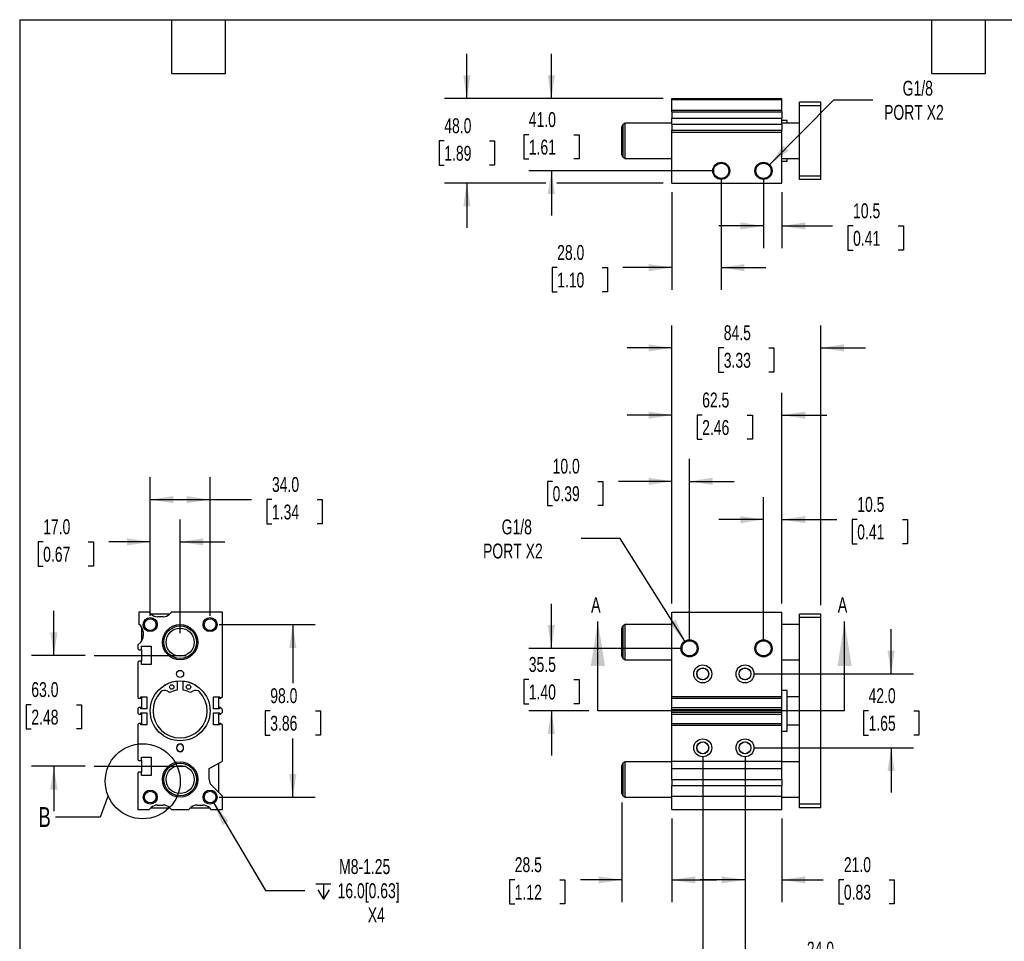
# Model space of a CAD drawing. Header units: millimetres. Extents: x 25 to 1092, y 25 to 838.
# Tile 2 of 5: x 25 to 585, y 315 to 838. Entities that reach past the tile are written whole.
import ezdxf

# ---------------------------------------------------------------- set-up
doc = ezdxf.new("R2010")
doc.units = ezdxf.units.MM
doc.header["$LTSCALE"] = 4
doc.linetypes.add('SLD-Center', pattern=[19.05, 15.24, -1.27, 1.27, -1.27])
doc.linetypes.add('SLD-Solid', pattern=[0])
doc.layers.add('CENTER', color=40, linetype='SLD-Center')
doc.layers.add('DIMENSIONS', color=140, linetype='SLD-Solid', lineweight=25)
doc.layers.add('TEXT', color=140, linetype='SLD-Solid', lineweight=25)
doc.styles.add('SLDTEXTSTYLE0', font='TXT', dxfattribs={"width": 0.7})
doc.dimstyles.new('SLDDIMSTYLE0', dxfattribs={"dimtxt": 8.632031, "dimasz": 13.208, "dimexe": 0, "dimexo": 0.0625, "dimgap": 2.158008, "dimtad": 0, "dimtih": 1, "dimtoh": 1, "dimrnd": 1e-09, "dimzin": 12, "dimdsep": 46, "dimtxsty": 'SLDTEXTSTYLE0', "dimsah": 1, "dimcen": 0.09, "dimadec": 0, "dimazin": 3, "dimtfac": 1, "dimtmove": 0, "dimatfit": 0, "dimfxl": 0, "dimfrac": 2, "dimtolj": 1, "dimtzin": 12, "dimarcsym": 0})
doc.dimstyles.new('SLDDIMSTYLE1', dxfattribs={"dimtxt": 8.632031, "dimasz": 13.208, "dimexe": 0, "dimexo": 0.0625, "dimgap": 2.158008, "dimtad": 0, "dimtih": 1, "dimtoh": 1, "dimrnd": 1e-09, "dimzin": 12, "dimdsep": 46, "dimtxsty": 'SLDTEXTSTYLE0', "dimsah": 1, "dimcen": 0, "dimadec": 0, "dimazin": 3, "dimtfac": 1, "dimtofl": 0, "dimtmove": 0, "dimatfit": 3, "dimfxl": 0, "dimfrac": 2, "dimtolj": 1, "dimtzin": 12, "dimarcsym": 0})
doc.dimstyles.new('SLDDIMSTYLE2', dxfattribs={"dimtxt": 8.632031, "dimasz": 13.208, "dimexe": 0, "dimexo": 0.0625, "dimgap": 2.158008, "dimtad": 0, "dimtih": 1, "dimtoh": 1, "dimrnd": 1e-09, "dimzin": 4, "dimdsep": 46, "dimtxsty": 'SLDTEXTSTYLE0', "dimsah": 1, "dimcen": 0.09, "dimadec": 0, "dimazin": 1, "dimtfac": 1, "dimtmove": 0, "dimatfit": 0, "dimfxl": 0, "dimfrac": 2, "dimtolj": 1, "dimtzin": 12, "dimarcsym": 0})
doc.dimstyles.new('SLDDIMSTYLE3', dxfattribs={"dimtxt": 8.632031, "dimasz": 13.208, "dimexe": 0, "dimexo": 0.0625, "dimgap": 2.158008, "dimtad": 0, "dimtih": 1, "dimtoh": 1, "dimrnd": 1e-09, "dimzin": 4, "dimdsep": 46, "dimtxsty": 'SLDTEXTSTYLE0', "dimsah": 1, "dimcen": 0.09, "dimadec": 0, "dimazin": 1, "dimtfac": 1, "dimtofl": 0, "dimtmove": 0, "dimatfit": 3, "dimfxl": 0, "dimfrac": 2, "dimtolj": 1, "dimtzin": 12, "dimarcsym": 0})
doc.dimstyles.new('SLDDIMSTYLE5', dxfattribs={"dimtxt": 0.18, "dimasz": 13.208, "dimexe": 0, "dimexo": 0.0625, "dimgap": 0, "dimtad": 0, "dimtih": 1, "dimtoh": 1, "dimdec": 0, "dimrnd": 1e-09, "dimzin": 0, "dimdsep": 46, "dimtxsty": 'Standard', "dimblk1": 'NONE', "dimblk2": 'NONE', "dimsah": 1, "dimcen": 0.09, "dimadec": 0, "dimazin": 0, "dimtfac": 13.208, "dimtdec": 0, "dimtofl": 0, "dimtmove": 0, "dimatfit": 3, "dimldrblk": 'NONE', "dimfxl": 0, "dimfrac": 2, "dimtolj": 1, "dimtzin": 0, "dimarcsym": 0})

# ---------------------------------------------------------------- blocks, each defined once
blk = doc.blocks.new('_D')
at = {"layer": 'DIMENSIONS'}
for p, q in [((327.41, 481.03), (327.41, 506.43)), ((400.83, 481.03), (314.71, 481.03)), ((314.58, 463.28), (311.69, 463.28)), ((311.69, 463.28), (311.69, 449.56)), ((340.24, 463.28), (343.13, 463.28)), ((343.13, 463.28), (343.13, 449.56)), ((311.69, 449.56), (314.58, 449.56)), ((343.13, 449.56), (340.24, 449.56)), ((348.77, 445.53), (314.71, 445.53)), ((327.41, 445.53), (327.41, 420.13))]:
    blk.add_line(p, q, dxfattribs=at)
for points in [[(327.41, 481.03), (329.44, 494.24), (325.38, 494.24)], [(327.41, 445.53), (325.38, 432.32), (329.44, 432.32)]]:
    blk.add_solid(points, dxfattribs=at)
at = {"layer": 'DIMENSIONS', "char_height": 8.467, "attachment_point": 1, "style": 'SLDTEXTSTYLE0'}
for s, insert in [('35.5', (314.58, 476.13)), ('1.40', (314.58, 460.48))]:
    blk.add_mtext(s, dxfattribs=dict(at, insert=insert))
blk = doc.blocks.new('_D_1')
at = {"layer": 'DIMENSIONS'}
for p, q in [((366.57, 543.36), (344.34, 543.36)), ((403.31, 485.14), (366.57, 543.36))]:
    blk.add_line(p, q, dxfattribs=at)
blk.add_solid([(403.31, 485.14), (397.98, 497.4), (394.55, 495.23)], dxfattribs=at)
at = {"layer": 'DIMENSIONS', "char_height": 8.467, "attachment_point": 1, "style": 'SLDTEXTSTYLE0'}
for s, insert in [('G1/8', (299.18, 554.27)), ('PORT X2', (288.6, 540.56))]:
    blk.add_mtext(s, dxfattribs=dict(at, insert=insert))
blk = doc.blocks.new('_D_2')
at = {"layer": 'DIMENSIONS'}
for p, q in [((395.91, 506.61), (395.91, 588.63)), ((405.91, 486.11), (405.91, 588.63)), ((328.12, 575.93), (325.22, 575.93)), ((325.22, 575.93), (325.22, 562.22)), ((353.77, 575.93), (356.67, 575.93)), ((356.67, 575.93), (356.67, 562.22)), ((395.91, 575.93), (365.47, 575.93)), ((405.91, 575.93), (431.31, 575.93)), ((325.22, 562.22), (328.12, 562.22)), ((356.67, 562.22), (353.77, 562.22))]:
    blk.add_line(p, q, dxfattribs=at)
for points in [[(395.91, 575.93), (382.7, 577.97), (382.7, 573.9)], [(405.91, 575.93), (419.12, 573.9), (419.12, 577.97)]]:
    blk.add_solid(points, dxfattribs=at)
at = {"layer": 'DIMENSIONS', "char_height": 8.467, "attachment_point": 1, "style": 'SLDTEXTSTYLE0'}
for s, insert in [('10.0', (328.12, 588.78)), ('0.39', (328.12, 573.13))]:
    blk.add_mtext(s, dxfattribs=dict(at, insert=insert))
blk = doc.blocks.new('_D_3')
at = {"layer": 'DIMENSIONS'}
for p, q in [((447.91, 486.11), (447.91, 566.91)), ((458.41, 506.61), (458.41, 566.91)), ((447.91, 554.21), (422.51, 554.21)), ((458.41, 554.21), (489.49, 554.21)), ((501.18, 554.21), (498.28, 554.21)), ((498.28, 554.21), (498.28, 540.49)), ((526.83, 554.21), (529.73, 554.21)), ((529.73, 554.21), (529.73, 540.49)), ((498.28, 540.49), (501.18, 540.49)), ((529.73, 540.49), (526.83, 540.49))]:
    blk.add_line(p, q, dxfattribs=at)
for points in [[(447.91, 554.21), (434.7, 556.25), (434.7, 552.18)], [(458.41, 554.21), (471.62, 552.18), (471.62, 556.25)]]:
    blk.add_solid(points, dxfattribs=at)
at = {"layer": 'DIMENSIONS', "char_height": 8.467, "attachment_point": 1, "style": 'SLDTEXTSTYLE0'}
for s, insert in [('10.5', (501.18, 567.06)), ('0.41', (501.18, 551.41))]:
    blk.add_mtext(s, dxfattribs=dict(at, insert=insert))
blk = doc.blocks.new('_D_4')
at = {"layer": 'DIMENSIONS'}
for p, q in [((395.91, 506.61), (395.91, 626.23)), ((458.41, 506.61), (458.41, 626.23)), ((395.91, 613.53), (370.51, 613.53)), ((413.07, 613.53), (410.17, 613.53)), ((410.17, 613.53), (410.17, 599.81)), ((438.72, 613.53), (441.62, 613.53)), ((441.62, 613.53), (441.62, 599.81)), ((458.41, 613.53), (483.81, 613.53)), ((410.17, 599.81), (413.07, 599.81)), ((441.62, 599.81), (438.72, 599.81))]:
    blk.add_line(p, q, dxfattribs=at)
for points in [[(395.91, 613.53), (382.7, 615.56), (382.7, 611.5)], [(458.41, 613.53), (471.62, 611.5), (471.62, 615.56)]]:
    blk.add_solid(points, dxfattribs=at)
at = {"layer": 'DIMENSIONS', "char_height": 8.467, "attachment_point": 1, "style": 'SLDTEXTSTYLE0'}
for s, insert in [('62.5', (413.07, 626.38)), ('2.46', (413.07, 610.73))]:
    blk.add_mtext(s, dxfattribs=dict(at, insert=insert))
blk = doc.blocks.new('_D_5')
at = {"layer": 'DIMENSIONS'}
for p, q in [((395.91, 506.61), (395.91, 664.45)), ((480.41, 505.61), (480.41, 664.45)), ((395.91, 651.75), (370.51, 651.75)), ((425.33, 651.75), (422.44, 651.75)), ((422.44, 651.75), (422.44, 638.03)), ((450.99, 651.75), (453.88, 651.75)), ((453.88, 651.75), (453.88, 638.03)), ((480.41, 651.75), (505.81, 651.75)), ((422.44, 638.03), (425.33, 638.03)), ((453.88, 638.03), (450.99, 638.03))]:
    blk.add_line(p, q, dxfattribs=at)
for points in [[(395.91, 651.75), (382.7, 653.78), (382.7, 649.72)], [(480.41, 651.75), (493.62, 649.72), (493.62, 653.78)]]:
    blk.add_solid(points, dxfattribs=at)
at = {"layer": 'DIMENSIONS', "char_height": 8.467, "attachment_point": 1, "style": 'SLDTEXTSTYLE0'}
for s, insert in [('84.5', (425.33, 664.59)), ('3.33', (425.33, 648.94))]:
    blk.add_mtext(s, dxfattribs=dict(at, insert=insert))
blk = doc.blocks.new('_D_6')
at = {"layer": 'DIMENSIONS'}
for p, q in [((520.41, 466.53), (520.41, 491.93)), ((442.49, 466.53), (533.11, 466.53)), ((507.58, 445.53), (504.69, 445.53)), ((504.69, 445.53), (504.69, 431.81)), ((533.24, 445.53), (536.13, 445.53)), ((536.13, 445.53), (536.13, 431.81)), ((504.69, 431.81), (507.58, 431.81)), ((536.13, 431.81), (533.24, 431.81)), ((442.49, 424.53), (533.11, 424.53)), ((520.41, 424.53), (520.41, 399.13))]:
    blk.add_line(p, q, dxfattribs=at)
for points in [[(520.41, 466.53), (522.44, 479.74), (518.38, 479.74)], [(520.41, 424.53), (518.38, 411.32), (522.44, 411.32)]]:
    blk.add_solid(points, dxfattribs=at)
at = {"layer": 'DIMENSIONS', "char_height": 8.467, "attachment_point": 1, "style": 'SLDTEXTSTYLE0'}
for s, insert in [('42.0', (507.58, 458.38)), ('1.65', (507.58, 442.73))]:
    blk.add_mtext(s, dxfattribs=dict(at, insert=insert))
blk = doc.blocks.new('_D_7')
at = {"layer": 'DIMENSIONS'}
for p, q in [((367.41, 393.47), (367.41, 336.83)), ((395.91, 384.45), (395.91, 336.83)), ((306.6, 349.53), (303.7, 349.53)), ((303.7, 349.53), (303.7, 335.81)), ((332.25, 349.53), (335.14, 349.53)), ((335.14, 349.53), (335.14, 335.81)), ((367.41, 349.53), (343.94, 349.53)), ((395.91, 349.53), (421.31, 349.53)), ((303.7, 335.81), (306.6, 335.81)), ((335.14, 335.81), (332.25, 335.81))]:
    blk.add_line(p, q, dxfattribs=at)
for points in [[(367.41, 349.53), (354.2, 351.56), (354.2, 347.5)], [(395.91, 349.53), (409.12, 347.5), (409.12, 351.56)]]:
    blk.add_solid(points, dxfattribs=at)
at = {"layer": 'DIMENSIONS', "char_height": 8.467, "attachment_point": 1, "style": 'SLDTEXTSTYLE0'}
for s, insert in [('28.5', (306.6, 362.38)), ('1.12', (306.6, 346.73))]:
    blk.add_mtext(s, dxfattribs=dict(at, insert=insert))
blk = doc.blocks.new('_D_8')
at = {"layer": 'DIMENSIONS'}
for p, q in [((413.41, 419.45), (413.41, 288.83)), ((437.41, 419.45), (437.41, 288.83)), ((413.41, 301.53), (388.01, 301.53)), ((437.41, 301.53), (460.88, 301.53)), ((472.57, 301.53), (469.68, 301.53)), ((469.68, 301.53), (469.68, 287.81)), ((498.23, 301.53), (501.12, 301.53)), ((501.12, 301.53), (501.12, 287.81)), ((469.68, 287.81), (472.57, 287.81)), ((501.12, 287.81), (498.23, 287.81))]:
    blk.add_line(p, q, dxfattribs=at)
for points in [[(413.41, 301.53), (400.2, 303.56), (400.2, 299.5)], [(437.41, 301.53), (450.62, 299.5), (450.62, 303.56)]]:
    blk.add_solid(points, dxfattribs=at)
at = {"layer": 'DIMENSIONS', "char_height": 8.467, "attachment_point": 1, "style": 'SLDTEXTSTYLE0'}
for s, insert in [('24.0', (472.57, 314.38)), ('0.94', (472.57, 298.73))]:
    blk.add_mtext(s, dxfattribs=dict(at, insert=insert))
blk = doc.blocks.new('_D_9')
at = {"layer": 'DIMENSIONS'}
for p, q in [((437.41, 419.45), (437.41, 336.83)), ((458.41, 384.45), (458.41, 336.83)), ((437.41, 349.53), (412.01, 349.53)), ((458.41, 349.53), (481.88, 349.53)), ((493.57, 349.53), (490.68, 349.53)), ((490.68, 349.53), (490.68, 335.81)), ((519.23, 349.53), (522.12, 349.53)), ((522.12, 349.53), (522.12, 335.81)), ((490.68, 335.81), (493.57, 335.81)), ((522.12, 335.81), (519.23, 335.81))]:
    blk.add_line(p, q, dxfattribs=at)
for points in [[(437.41, 349.53), (424.2, 351.56), (424.2, 347.5)], [(458.41, 349.53), (471.62, 347.5), (471.62, 351.56)]]:
    blk.add_solid(points, dxfattribs=at)
at = {"layer": 'DIMENSIONS', "char_height": 8.467, "attachment_point": 1, "style": 'SLDTEXTSTYLE0'}
for s, insert in [('21.0', (493.57, 362.38)), ('0.83', (493.57, 346.73))]:
    blk.add_mtext(s, dxfattribs=dict(at, insert=insert))
blk = doc.blocks.new('_D_19')
at = {"layer": 'DIMENSIONS'}
for p, q in [((423.91, 747.27), (423.91, 684.64)), ((395.91, 740.27), (395.91, 684.64)), ((330.7, 697.34), (327.8, 697.34)), ((327.8, 697.34), (327.8, 683.62)), ((356.35, 697.34), (359.25, 697.34)), ((359.25, 697.34), (359.25, 683.62)), ((395.91, 697.34), (368.05, 697.34)), ((423.91, 697.34), (449.31, 697.34)), ((327.8, 683.62), (330.7, 683.62)), ((359.25, 683.62), (356.35, 683.62))]:
    blk.add_line(p, q, dxfattribs=at)
for points in [[(395.91, 697.34), (382.7, 699.37), (382.7, 695.3)], [(423.91, 697.34), (437.12, 695.3), (437.12, 699.37)]]:
    blk.add_solid(points, dxfattribs=at)
at = {"layer": 'DIMENSIONS', "char_height": 8.467, "attachment_point": 1, "style": 'SLDTEXTSTYLE0'}
for s, insert in [('28.0', (330.7, 710.18)), ('1.10', (330.7, 694.53))]:
    blk.add_mtext(s, dxfattribs=dict(at, insert=insert))
blk = doc.blocks.new('_D_20')
at = {"layer": 'DIMENSIONS'}
for p, q in [((447.91, 747.27), (447.91, 708.31)), ((458.41, 740.27), (458.41, 708.31)), ((447.91, 721.01), (422.51, 721.01)), ((458.41, 721.01), (487.1, 721.01)), ((498.8, 721.01), (495.9, 721.01)), ((495.9, 721.01), (495.9, 707.3)), ((524.45, 721.01), (527.35, 721.01)), ((527.35, 721.01), (527.35, 707.3)), ((495.9, 707.3), (498.8, 707.3)), ((527.35, 707.3), (524.45, 707.3))]:
    blk.add_line(p, q, dxfattribs=at)
for points in [[(447.91, 721.01), (434.7, 723.05), (434.7, 718.98)], [(458.41, 721.01), (471.62, 718.98), (471.62, 723.05)]]:
    blk.add_solid(points, dxfattribs=at)
at = {"layer": 'DIMENSIONS', "char_height": 8.467, "attachment_point": 1, "style": 'SLDTEXTSTYLE0'}
for s, insert in [('10.5', (498.8, 733.86)), ('0.41', (498.8, 718.21))]:
    blk.add_mtext(s, dxfattribs=dict(at, insert=insert))
blk = doc.blocks.new('_D_21')
at = {"layer": 'DIMENSIONS'}
for p, q in [((327.41, 793.35), (327.41, 818.75)), ((390.83, 793.35), (314.71, 793.35)), ((314.58, 772.85), (311.69, 772.85)), ((311.69, 772.85), (311.69, 759.13)), ((340.24, 772.85), (343.13, 772.85)), ((343.13, 772.85), (343.13, 759.13)), ((311.69, 759.13), (314.58, 759.13)), ((343.13, 759.13), (340.24, 759.13)), ((418.83, 752.35), (314.71, 752.35)), ((327.41, 752.35), (327.41, 726.95))]:
    blk.add_line(p, q, dxfattribs=at)
for points in [[(327.41, 793.35), (329.44, 806.56), (325.38, 806.56)], [(327.41, 752.35), (325.38, 739.14), (329.44, 739.14)]]:
    blk.add_solid(points, dxfattribs=at)
at = {"layer": 'DIMENSIONS', "char_height": 8.467, "attachment_point": 1, "style": 'SLDTEXTSTYLE0'}
for s, insert in [('41.0', (314.58, 785.69)), ('1.61', (314.58, 770.04))]:
    blk.add_mtext(s, dxfattribs=dict(at, insert=insert))
blk = doc.blocks.new('_D_22')
at = {"layer": 'DIMENSIONS'}
for p, q in [((279.41, 793.35), (279.41, 818.75)), ((390.83, 793.35), (266.71, 793.35)), ((266.58, 769.35), (263.69, 769.35)), ((263.69, 769.35), (263.69, 755.63)), ((292.24, 769.35), (295.13, 769.35)), ((295.13, 769.35), (295.13, 755.63)), ((263.69, 755.63), (266.58, 755.63)), ((295.13, 755.63), (292.24, 755.63)), ((324.36, 745.35), (266.71, 745.35)), ((279.41, 745.35), (279.41, 719.95)), ((390.83, 745.35), (330.46, 745.35))]:
    blk.add_line(p, q, dxfattribs=at)
for points in [[(279.41, 793.35), (281.44, 806.56), (277.38, 806.56)], [(279.41, 745.35), (277.38, 732.14), (281.44, 732.14)]]:
    blk.add_solid(points, dxfattribs=at)
at = {"layer": 'DIMENSIONS', "char_height": 8.467, "attachment_point": 1, "style": 'SLDTEXTSTYLE0'}
for s, insert in [('48.0', (266.58, 782.19)), ('1.89', (266.58, 766.54))]:
    blk.add_mtext(s, dxfattribs=dict(at, insert=insert))
blk = doc.blocks.new('_D_23')
at = {"layer": 'DIMENSIONS'}
for p, q in [((451.34, 755.8), (487.82, 792.59)), ((487.82, 792.59), (510.05, 792.59))]:
    blk.add_line(p, q, dxfattribs=at)
blk.add_solid([(451.34, 755.8), (462.08, 763.75), (459.19, 766.61)], dxfattribs=at)
at = {"layer": 'DIMENSIONS', "char_height": 8.467, "attachment_point": 1, "style": 'SLDTEXTSTYLE0'}
for s, insert in [('G1/8', (526.97, 803.51)), ('PORT X2', (516.4, 789.79))]:
    blk.add_mtext(s, dxfattribs=dict(at, insert=insert))
blk = doc.blocks.new('_D_24')
at = {"layer": 'DIMENSIONS'}
for p, q in [((44.82, 477.03), (44.82, 502.43)), ((62.56, 477.03), (32.12, 477.03)), ((32, 449.01), (29.1, 449.01)), ((29.1, 449.01), (29.1, 435.29)), ((57.65, 449.01), (60.55, 449.01)), ((60.55, 449.01), (60.55, 435.29)), ((29.1, 435.29), (32, 435.29)), ((60.55, 435.29), (57.65, 435.29)), ((62.56, 414.03), (32.12, 414.03)), ((44.82, 414.03), (44.82, 388.63))]:
    blk.add_line(p, q, dxfattribs=at)
for points in [[(44.82, 477.03), (46.85, 490.24), (42.79, 490.24)], [(44.82, 414.03), (42.79, 400.82), (46.85, 400.82)]]:
    blk.add_solid(points, dxfattribs=at)
at = {"layer": 'DIMENSIONS', "char_height": 8.467, "attachment_point": 1, "style": 'SLDTEXTSTYLE0'}
for s, insert in [('63.0', (32, 461.86)), ('2.48', (32, 446.2))]:
    blk.add_mtext(s, dxfattribs=dict(at, insert=insert))
blk = doc.blocks.new('_D_25')
at = {"layer": 'DIMENSIONS'}
for p, q in [((99.54, 499.61), (99.54, 554.23)), ((116.54, 489.61), (116.54, 554.23)), ((38.73, 541.53), (35.83, 541.53)), ((35.83, 541.53), (35.83, 527.81)), ((64.38, 541.53), (67.28, 541.53)), ((67.28, 541.53), (67.28, 527.81)), ((99.54, 541.53), (76.07, 541.53)), ((116.54, 541.53), (141.94, 541.53)), ((35.83, 527.81), (38.73, 527.81)), ((67.28, 527.81), (64.38, 527.81))]:
    blk.add_line(p, q, dxfattribs=at)
for points in [[(99.54, 541.53), (86.33, 543.56), (86.33, 539.5)], [(116.54, 541.53), (129.75, 539.5), (129.75, 543.56)]]:
    blk.add_solid(points, dxfattribs=at)
at = {"layer": 'DIMENSIONS', "char_height": 8.467, "attachment_point": 1, "style": 'SLDTEXTSTYLE0'}
for s, insert in [('17.0', (38.73, 554.38)), ('0.67', (38.73, 538.73))]:
    blk.add_mtext(s, dxfattribs=dict(at, insert=insert))
blk = doc.blocks.new('_D_26')
at = {"layer": 'DIMENSIONS'}
for p, q in [((99.54, 499.61), (99.54, 578.23)), ((133.54, 499.61), (133.54, 578.23)), ((99.54, 565.53), (133.54, 565.53)), ((133.54, 565.53), (157.01, 565.53)), ((168.71, 565.53), (165.81, 565.53)), ((165.81, 565.53), (165.81, 551.81)), ((194.36, 565.53), (197.26, 565.53)), ((197.26, 565.53), (197.26, 551.81)), ((165.81, 551.81), (168.71, 551.81)), ((197.26, 551.81), (194.36, 551.81))]:
    blk.add_line(p, q, dxfattribs=at)
for points in [[(99.54, 565.53), (112.75, 563.5), (112.75, 567.56)], [(133.54, 565.53), (120.33, 567.56), (120.33, 563.5)]]:
    blk.add_solid(points, dxfattribs=at)
at = {"layer": 'DIMENSIONS', "char_height": 8.467, "attachment_point": 1, "style": 'SLDTEXTSTYLE0'}
for s, insert in [('34.0', (168.71, 578.38)), ('1.34', (168.71, 562.73))]:
    blk.add_mtext(s, dxfattribs=dict(at, insert=insert))
blk = doc.blocks.new('_D_27')
at = {"layer": 'DIMENSIONS'}
for p, q in [((138.62, 494.53), (193.24, 494.53)), ((180.54, 494.53), (180.54, 461.18)), ((167.72, 445.53), (164.82, 445.53)), ((164.82, 445.53), (164.82, 431.81)), ((193.37, 445.53), (196.27, 445.53)), ((196.27, 445.53), (196.27, 431.81)), ((164.82, 431.81), (167.72, 431.81)), ((196.27, 431.81), (193.37, 431.81)), ((180.54, 396.53), (180.54, 429.88)), ((138.62, 396.53), (193.24, 396.53))]:
    blk.add_line(p, q, dxfattribs=at)
for points in [[(180.54, 494.53), (178.51, 481.32), (182.57, 481.32)], [(180.54, 396.53), (182.57, 409.74), (178.51, 409.74)]]:
    blk.add_solid(points, dxfattribs=at)
at = {"layer": 'DIMENSIONS', "char_height": 8.467, "attachment_point": 1, "style": 'SLDTEXTSTYLE0'}
for s, insert in [('98.0', (167.72, 458.38)), ('3.86', (167.72, 442.73))]:
    blk.add_mtext(s, dxfattribs=dict(at, insert=insert))
blk = doc.blocks.new('SW_SYMBOL_HOLE_DEPTH')
at = {"layer": 'DIMENSIONS', "color": 0}
for p, q in [((0, 3500), (3200, 3500)), ((400, 2220), (1600, 300)), ((1600, 3500), (1600, 300)), ((2800, 2220), (1600, 300))]:
    blk.add_line(p, q, dxfattribs=at)
blk = doc.blocks.new('_D_28')
at = {"layer": 'DIMENSIONS'}
for p, q in [((135.59, 393.09), (165.05, 343.51)), ((165.05, 343.51), (187.28, 343.51))]:
    blk.add_line(p, q, dxfattribs=at)
blk.add_solid([(135.59, 393.09), (140.59, 380.7), (144.08, 382.78)], dxfattribs=at)
at = {"layer": 'DIMENSIONS', "xscale": 0.002688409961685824, "yscale": 0.002688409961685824, "zscale": 0.002688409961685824}
blk.add_blockref('SW_SYMBOL_HOLE_DEPTH', (193.63, 337.8), dxfattribs=at)
at = {"layer": 'DIMENSIONS', "char_height": 8.467, "attachment_point": 1, "style": 'SLDTEXTSTYLE0'}
for s, insert in [('M8-1.25', (206.84, 361.29)), ('16.0[0.63]', (205.98, 347.57)), ('X4', (223.13, 333.85))]:
    blk.add_mtext(s, dxfattribs=dict(at, insert=insert))
blk = doc.blocks.new('_None')

msp = doc.modelspace()

# ---------------------------------------------------------------- linework, layer by layer
for p, q in [((395.91, 793.348), (458.41, 793.348)), ((395.91, 792.848), (395.91, 793.348)), ((395.91, 786.848), (395.91, 792.848)), ((395.91, 792.848), (458.41, 792.848)), ((458.41, 792.848), (458.41, 793.348)), ((458.41, 786.848), (458.41, 792.848)), ((480.41, 791.348), (468.41, 791.348)), ((468.41, 789.348), (468.41, 791.348)), ((480.41, 789.348), (468.41, 789.348)), ((468.41, 749.348), (468.41, 789.348)), ((480.41, 789.348), (480.41, 791.348)), ((480.41, 749.348), (480.41, 789.348)), ((395.91, 786.848), (458.41, 786.848)), ((395.91, 785.812), (395.91, 786.848)), ((395.91, 785.812), (458.41, 785.812)), ((395.91, 785.812), (395.91, 782.277)), ((458.41, 785.812), (458.41, 786.848)), ((458.41, 785.812), (458.41, 782.277)), ((369.41, 779.348), (368.16, 778.626)), ((368.16, 760.069), (368.16, 778.626)), ((395.91, 779.348), (369.41, 779.348)), ((369.41, 759.348), (369.41, 779.348)), ((395.91, 782.277), (458.41, 782.277)), ((395.91, 778.919), (395.91, 782.277)), ((395.91, 778.919), (458.41, 778.919)), ((395.91, 778.919), (395.91, 775.383)), ((458.41, 778.919), (458.41, 782.277)), ((461.41, 780.848), (458.41, 780.848)), ((468.41, 779.348), (458.41, 779.348)), ((458.41, 778.919), (458.41, 775.383)), ((461.41, 779.348), (461.41, 780.848)), ((367.41, 761.368), (367.41, 777.327)), ((395.91, 775.383), (458.41, 775.383)), ((395.91, 774.348), (395.91, 775.383)), ((395.91, 774.348), (458.41, 774.348)), ((395.91, 745.348), (395.91, 774.348)), ((458.41, 774.348), (458.41, 775.383)), ((458.41, 745.348), (458.41, 774.348)), ((368.16, 760.069), (369.41, 759.348)), ((369.41, 759.348), (395.91, 759.348)), ((458.41, 759.348), (468.41, 759.348)), ((458.41, 757.848), (461.41, 757.848)), ((461.41, 757.848), (461.41, 759.348)), ((395.91, 745.348), (458.41, 745.348)), ((480.41, 749.348), (468.41, 749.348)), ((468.41, 747.348), (468.41, 749.348)), ((480.41, 747.348), (468.41, 747.348)), ((480.41, 747.348), (480.41, 749.348)), ((93.042, 501.532), (93.042, 494.792)), ((99.042, 501.532), (93.042, 501.532)), ((100.077, 500.496), (99.042, 501.532)), ((110.542, 500.532), (100.042, 500.532)), ((106.97, 499.032), (103.613, 499.032)), ((111.542, 501.532), (110.506, 500.496)), ((140.542, 501.532), (111.542, 501.532)), ((140.542, 453.712), (140.542, 501.532)), ((395.91, 453.712), (395.91, 501.532)), ((395.91, 501.532), (458.41, 501.532)), ((458.41, 453.712), (458.41, 501.532)), ((480.41, 500.532), (468.41, 500.532)), ((468.41, 498.532), (468.41, 500.532)), ((480.41, 498.532), (468.41, 498.532)), ((468.41, 392.532), (468.41, 498.532)), ((480.41, 498.532), (480.41, 500.532)), ((480.41, 392.532), (480.41, 498.532)), ((94.542, 493.462), (94.542, 485.102)), ((367.41, 484.532), (367.41, 492.511)), ((369.41, 494.532), (368.16, 493.81)), ((368.16, 484.532), (368.16, 493.81)), ((395.91, 494.532), (369.41, 494.532)), ((369.41, 484.532), (369.41, 494.532)), ((468.41, 494.532), (458.41, 494.532)), ((95.542, 490.462), (95.542, 488.102)), ((94.138, 484.628), (92.542, 483.032)), ((92.542, 483.032), (92.542, 480.782)), ((94.542, 482.282), (100.042, 482.282)), ((94.542, 480.282), (94.542, 482.282)), ((100.042, 482.282), (100.042, 471.782)), ((367.41, 476.552), (367.41, 484.532)), ((368.16, 475.253), (368.16, 484.532)), ((369.41, 474.532), (369.41, 484.532)), ((92.542, 480.782), (93.042, 480.282)), ((93.042, 480.282), (94.542, 480.282)), ((94.542, 480.282), (94.542, 473.782)), ((93.042, 473.782), (92.542, 473.282)), ((92.542, 473.282), (92.542, 453.212)), ((94.542, 473.782), (93.042, 473.782)), ((94.542, 471.782), (94.542, 473.782)), ((100.042, 471.782), (94.542, 471.782)), ((368.16, 475.253), (369.41, 474.532)), ((369.41, 474.532), (395.91, 474.532)), ((458.41, 474.532), (468.41, 474.532)), ((114.792, 462.296), (114.792, 457.292)), ((118.292, 457.292), (118.292, 462.296)), ((92.542, 453.212), (93.042, 452.712)), ((94.192, 453.432), (97.542, 453.432)), ((94.192, 452.712), (94.192, 453.432)), ((94.542, 453.432), (94.542, 446.632)), ((97.542, 453.432), (97.542, 446.632)), ((110.575, 455.946), (109.294, 456.746)), ((123.789, 456.746), (122.508, 455.946)), ((135.542, 453.432), (138.892, 453.432)), ((135.542, 446.632), (135.542, 453.432)), ((138.542, 446.632), (138.542, 453.432)), ((138.892, 453.432), (138.892, 452.712)), ((139.542, 452.712), (140.542, 453.712)), ((395.91, 453.712), (458.41, 453.712)), ((395.91, 452.712), (395.91, 453.712)), ((461.41, 457.032), (458.41, 457.032)), ((458.41, 452.712), (458.41, 453.712)), ((461.41, 434.032), (461.41, 457.032)), ((468.41, 453.532), (461.41, 453.532)), ((93.042, 452.712), (94.192, 452.712)), ((138.892, 452.712), (139.542, 452.712)), ((395.91, 452.712), (458.41, 452.712)), ((395.91, 447.362), (395.91, 452.712)), ((458.41, 447.362), (458.41, 452.712)), ((93.042, 447.362), (92.542, 446.862)), ((92.542, 446.862), (92.542, 444.202)), ((92.542, 444.202), (93.042, 443.702)), ((94.192, 447.362), (93.042, 447.362)), ((93.042, 443.702), (94.192, 443.702)), ((94.192, 446.632), (94.192, 447.362)), ((97.542, 446.632), (94.192, 446.632)), ((94.192, 444.432), (97.542, 444.432)), ((94.192, 443.702), (94.192, 444.432)), ((94.542, 444.432), (94.542, 437.632)), ((97.542, 444.432), (97.542, 437.632)), ((138.892, 446.632), (135.542, 446.632)), ((135.542, 444.432), (138.892, 444.432)), ((135.542, 437.632), (135.542, 444.432)), ((138.542, 437.632), (138.542, 444.432)), ((138.892, 447.362), (138.892, 446.632)), ((139.542, 447.362), (138.892, 447.362)), ((138.892, 444.432), (138.892, 443.702)), ((138.892, 443.702), (139.542, 443.702)), ((140.542, 446.362), (139.542, 447.362)), ((139.542, 443.702), (140.542, 444.702)), ((140.542, 444.702), (140.542, 446.362)), ((395.91, 446.362), (395.91, 447.362)), ((395.91, 447.362), (458.41, 447.362)), ((395.91, 446.362), (458.41, 446.362)), ((395.91, 444.702), (395.91, 446.362)), ((395.91, 444.702), (458.41, 444.702)), ((395.91, 443.702), (395.91, 444.702)), ((395.91, 443.702), (458.41, 443.702)), ((395.91, 438.352), (395.91, 443.702)), ((458.41, 446.362), (458.41, 447.362)), ((458.41, 444.702), (458.41, 446.362)), ((458.41, 443.702), (458.41, 444.702)), ((458.41, 438.352), (458.41, 443.702)), ((93.042, 438.352), (92.542, 437.852)), ((92.542, 437.852), (92.542, 417.782)), ((94.192, 438.352), (93.042, 438.352)), ((94.192, 437.632), (94.192, 438.352)), ((97.542, 437.632), (94.192, 437.632)), ((138.892, 437.632), (135.542, 437.632)), ((138.892, 438.352), (138.892, 437.632)), ((139.542, 438.352), (138.892, 438.352)), ((140.542, 437.352), (139.542, 438.352)), ((140.542, 417.032), (140.542, 437.352)), ((395.91, 438.352), (458.41, 438.352)), ((395.91, 437.352), (395.91, 438.352)), ((395.91, 437.352), (458.41, 437.352)), ((395.91, 417.032), (395.91, 437.352)), ((458.41, 437.352), (458.41, 438.352)), ((458.41, 417.032), (458.41, 437.352)), ((461.41, 437.532), (468.41, 437.532)), ((458.41, 434.032), (461.41, 434.032)), ((114.542, 424.782), (114.542, 424.282)), ((118.542, 424.282), (118.542, 424.782)), ((92.542, 417.782), (93.042, 417.282)), ((93.042, 417.282), (94.542, 417.282)), ((94.542, 419.282), (100.042, 419.282)), ((94.542, 417.282), (94.542, 419.282)), ((94.542, 417.282), (94.542, 410.782)), ((100.042, 419.282), (100.042, 408.782)), ((133.042, 412.701), (140.542, 417.032)), ((138.542, 399.032), (138.542, 415.877)), ((367.41, 406.532), (367.41, 414.511)), ((369.41, 416.532), (368.16, 415.81)), ((368.16, 406.532), (368.16, 415.81)), ((395.91, 416.532), (369.41, 416.532)), ((369.41, 406.532), (369.41, 416.532)), ((395.91, 412.701), (395.91, 417.032)), ((395.91, 417.032), (458.41, 417.032)), ((458.41, 412.701), (458.41, 417.032)), ((468.41, 416.532), (458.41, 416.532)), ((93.042, 410.782), (92.542, 410.282)), ((92.542, 410.282), (92.542, 389.532)), ((94.542, 410.782), (93.042, 410.782)), ((94.542, 408.782), (94.542, 410.782)), ((100.042, 408.782), (94.542, 408.782)), ((133.042, 406.603), (133.042, 412.701)), ((395.91, 412.701), (458.41, 412.701)), ((395.91, 406.603), (395.91, 412.701)), ((458.41, 406.603), (458.41, 412.701)), ((140.542, 397.032), (134.506, 403.067)), ((367.41, 398.552), (367.41, 406.532)), ((368.16, 397.253), (368.16, 406.532)), ((369.41, 396.532), (369.41, 406.532)), ((395.91, 406.603), (458.41, 406.603)), ((395.91, 406.603), (395.91, 403.067)), ((395.91, 403.067), (458.41, 403.067)), ((395.91, 397.032), (395.91, 403.067)), ((458.41, 406.603), (458.41, 403.067)), ((458.41, 397.032), (458.41, 403.067)), ((368.16, 397.253), (369.41, 396.532)), ((103.613, 392.032), (106.97, 392.032)), ((126.113, 392.032), (129.47, 392.032)), ((140.542, 389.532), (140.542, 397.032)), ((369.41, 396.532), (395.91, 396.532)), ((395.91, 389.532), (395.91, 397.032)), ((395.91, 397.032), (458.41, 397.032)), ((458.41, 389.532), (458.41, 397.032)), ((458.41, 396.532), (468.41, 396.532)), ((480.41, 392.532), (468.41, 392.532)), ((468.41, 390.532), (468.41, 392.532)), ((480.41, 390.532), (480.41, 392.532)), ((92.542, 389.532), (99.042, 389.532)), ((99.042, 389.532), (100.077, 390.567)), ((100.042, 390.532), (110.542, 390.532)), ((110.506, 390.567), (111.542, 389.532)), ((111.542, 389.532), (121.542, 389.532)), ((121.542, 389.532), (122.577, 390.567)), ((122.542, 390.532), (133.042, 390.532)), ((133.006, 390.567), (134.042, 389.532)), ((134.042, 389.532), (140.542, 389.532)), ((395.91, 389.532), (458.41, 389.532)), ((480.41, 390.532), (468.41, 390.532))]:
    msp.add_line(p, q)
at = {"flags": 128}
msp.add_lwpolyline([(117.135, 426.691), (116.542, 426.682), (115.948, 426.691)], dxfattribs=at)
for centre, radius in [((423.91, 752.348), 4.864), ((423.91, 752.348), 4.283), ((447.91, 752.348), 4.864), ((447.91, 752.348), 4.283), ((99.542, 494.532), 4), ((99.542, 494.532), 3.324), ((133.542, 494.532), 4), ((133.542, 494.532), 3.323), ((116.542, 484.532), 10), ((116.542, 484.532), 9.278), ((116.542, 484.532), 7.979), ((405.91, 481.032), 4.864), ((405.91, 481.032), 4.283), ((447.91, 481.032), 4.864), ((447.91, 481.032), 4.283), ((413.41, 466.532), 5.1), ((413.41, 466.532), 3.4), ((413.41, 466.532), 3.323), ((437.41, 466.532), 5.1), ((437.41, 466.532), 3.4), ((437.41, 466.532), 3.324), ((116.542, 466.532), 2), ((116.542, 445.532), 17), ((111.792, 459.092), 1.25), ((121.292, 459.092), 1.25), ((413.41, 424.532), 5.1), ((413.41, 424.532), 3.4), ((413.41, 424.532), 3.323), ((437.41, 424.532), 5.1), ((437.41, 424.532), 3.4), ((437.41, 424.532), 3.324), ((116.542, 406.532), 10), ((116.542, 406.532), 9.278), ((116.542, 406.532), 7.979), ((99.542, 396.532), 4), ((99.542, 396.532), 3.324), ((133.542, 396.532), 4), ((133.542, 396.532), 3.323)]:
    msp.add_circle(centre, radius)
for centre, radius, start, end in [((368.91, 777.327), 1.5, 120, 180), ((368.91, 761.368), 1.5, 180, 240), ((103.613, 504.032), 5, 225, 270), ((106.97, 504.032), 5, 270, 315), ((90.542, 490.462), 5, 0, 60), ((368.91, 492.511), 1.5, 120, 180), ((90.542, 488.102), 5, 315.99574, 0), ((368.91, 476.552), 1.5, 180, 240), ((116.542, 444.532), 17.85, 95.62627, 120.93254), ((116.542, 444.532), 17.85, 59.06746, 84.37373), ((116.542, 445.532), 15.38, 135.54514, 44.45486), ((107.705, 454.202), 3, 58, 135.54514), ((116.542, 444.532), 12.88, 97.80891, 117.59828), ((116.542, 444.532), 12.88, 62.40172, 82.19109), ((125.378, 454.202), 3, 44.45486, 122), ((116.542, 424.782), 2, 0, 180), ((116.542, 424.532), 2, 0, 180), ((116.542, 424.532), 2, 180, 0), ((116.542, 424.282), 2, 180, 0), ((368.91, 414.511), 1.5, 120, 180), ((138.042, 406.603), 5, 180, 225), ((368.91, 398.552), 1.5, 180, 240), ((103.613, 387.032), 5, 90, 135), ((106.97, 387.032), 5, 45, 90), ((126.113, 387.032), 5, 90, 135), ((129.47, 387.032), 5, 45, 90)]:
    msp.add_arc(centre, radius, start, end)
at = {"layer": 'CENTER'}
for p, q in [((67.642, 477.032), (119.942, 477.032)), ((67.642, 414.032), (119.942, 414.032))]:
    msp.add_line(p, q, dxfattribs=at)
at = {"layer": 'TEXT'}
for p, q in [((25.4, 838.2), (1092.2, 838.2)), ((25.4, 838.2), (25.4, 25.4)), ((111.76, 807.72), (111.76, 838.2)), ((142.24, 807.72), (142.24, 838.2)), ((543.56, 807.72), (543.56, 838.2)), ((574.04, 807.72), (574.04, 838.2)), ((111.76, 807.72), (142.24, 807.72)), ((543.56, 807.72), (574.04, 807.72)), ((493.97, 445.532), (353.85, 445.532))]:
    msp.add_line(p, q, dxfattribs=at)
at = {"layer": 'TEXT', "linetype": 'SLD-Solid'}
for p, q in [((353.85, 445.532), (353.85, 496.332)), ((493.97, 445.532), (493.97, 496.332))]:
    msp.add_line(p, q, dxfattribs=at)
at = {"layer": 'TEXT'}
msp.add_circle((95.309, 405.543), 21.313, dxfattribs=at)
for points in [[(353.85, 496.332), (349.786, 470.932), (357.914, 470.932)], [(493.97, 496.332), (489.906, 470.932), (498.034, 470.932)]]:
    msp.add_solid(points, dxfattribs=at)

# ---------------------------------------------------------------- texts
at = {"layer": 'TEXT', "attachment_point": 1, "style": 'SLDTEXTSTYLE0'}
for s, insert, char_height in [('A', (349.993, 510.043), 8.632), ('A', (490.113, 510.043), 8.632), ('B', (35.996, 390.864), 11.289)]:
    msp.add_mtext(s, dxfattribs=dict(at, insert=insert, char_height=char_height))

# ---------------------------------------------------------------- dimensions: what is measured, and where the dimension line sits
at = {"layer": 'DIMENSIONS'}
for base, p1, p2, dimstyle, picture, middle in [((279.41, 793.348), (395.91, 745.348), (395.91, 793.348), 'SLDDIMSTYLE2', '_D_22', (279.41, 769.348)), ((327.41, 752.348), (395.91, 793.348), (423.91, 752.348), 'SLDDIMSTYLE2', '_D_21', (327.41, 772.848)), ((327.41, 445.532), (405.91, 481.032), (353.85, 445.532), 'SLDDIMSTYLE0', '_D', (327.41, 463.282)), ((44.823, 477.032), (67.642, 414.032), (67.642, 477.032), 'SLDDIMSTYLE2', '_D_24', (44.823, 449.009)), ((180.542, 396.532), (133.542, 494.532), (133.542, 396.532), 'SLDDIMSTYLE3', '_D_27', (180.542, 445.532)), ((520.41, 424.532), (437.41, 466.532), (437.41, 424.532), 'SLDDIMSTYLE2', '_D_6', (520.41, 445.532))]:
    dim = msp.add_linear_dim(base=base, p1=p1, p2=p2, angle=90, dimstyle=dimstyle, dxfattribs=at)
    dim.commit()
    dim.dimension.update_dxf_attribs({"geometry": picture, "text_midpoint": middle, "dimtype": 160})
for p1, p2, text, picture, middle in [((444.485, 748.894), (451.335, 755.801), 'G1/8\\PPORT X2', '_D_23', (541.09, 792.592)), ((408.507, 476.919), (403.314, 485.145), 'G1/8\\PPORT X2', '_D_1', (313.297, 543.361)), ((131.498, 399.97), (135.585, 393.093), 'M8-1.25\\P{\\fGDT;x}16.0[0.63]\\PX4', '_D_28', (230.581, 343.514))]:
    dim = msp.add_diameter_dim_2p(p1=p1, p2=p2, text=text, dimstyle='SLDDIMSTYLE1', override={"dimpost": '<>'}, dxfattribs=at)
    dim.commit()
    dim.dimension.update_dxf_attribs({"geometry": picture, "text_midpoint": middle, "dimtype": 163})
for base, p1, p2, dimstyle, picture, middle in [((395.91, 697.337), (423.91, 752.348), (395.91, 745.348), 'SLDDIMSTYLE2', '_D_19', (343.524, 697.337)), ((458.41, 721.015), (447.91, 752.348), (458.41, 745.348), 'SLDDIMSTYLE0', '_D_20', (511.622, 721.015)), ((480.41, 651.748), (395.91, 501.532), (480.41, 500.532), 'SLDDIMSTYLE0', '_D_5', (438.16, 651.748)), ((458.41, 613.532), (395.91, 501.532), (458.41, 501.532), 'SLDDIMSTYLE0', '_D_4', (425.892, 613.532)), ((405.91, 575.935), (395.91, 501.532), (405.91, 481.032), 'SLDDIMSTYLE2', '_D_2', (340.946, 575.935)), ((133.542, 565.532), (99.542, 494.532), (133.542, 494.532), 'SLDDIMSTYLE3', '_D_26', (181.531, 565.532)), ((458.41, 554.213), (447.91, 481.032), (458.41, 501.532), 'SLDDIMSTYLE0', '_D_3', (514.009, 554.213)), ((99.542, 541.532), (116.542, 484.532), (99.542, 494.532), 'SLDDIMSTYLE2', '_D_25', (51.552, 541.532)), ((437.41, 301.532), (413.41, 424.532), (437.41, 424.532), 'SLDDIMSTYLE2', '_D_8', (485.4, 301.532)), ((458.41, 349.532), (437.41, 424.532), (458.41, 389.532), 'SLDDIMSTYLE2', '_D_9', (506.4, 349.532)), ((367.41, 349.532), (395.91, 389.532), (367.41, 398.552), 'SLDDIMSTYLE0', '_D_7', (319.421, 349.532))]:
    dim = msp.add_linear_dim(base=base, p1=p1, p2=p2, dimstyle=dimstyle, dxfattribs=at)
    dim.commit()
    dim.dimension.update_dxf_attribs({"geometry": picture, "text_midpoint": middle, "dimtype": 160})

# ---------------------------------------------------------------- leaders
at = {"layer": 'TEXT', "has_arrowhead": 0}
msp.add_leader([(75.587, 397.464), (71.122, 385.229), (45.722, 385.229)], dimstyle='SLDDIMSTYLE5', dxfattribs=at)

doc.saveas('drawing.dxf')
